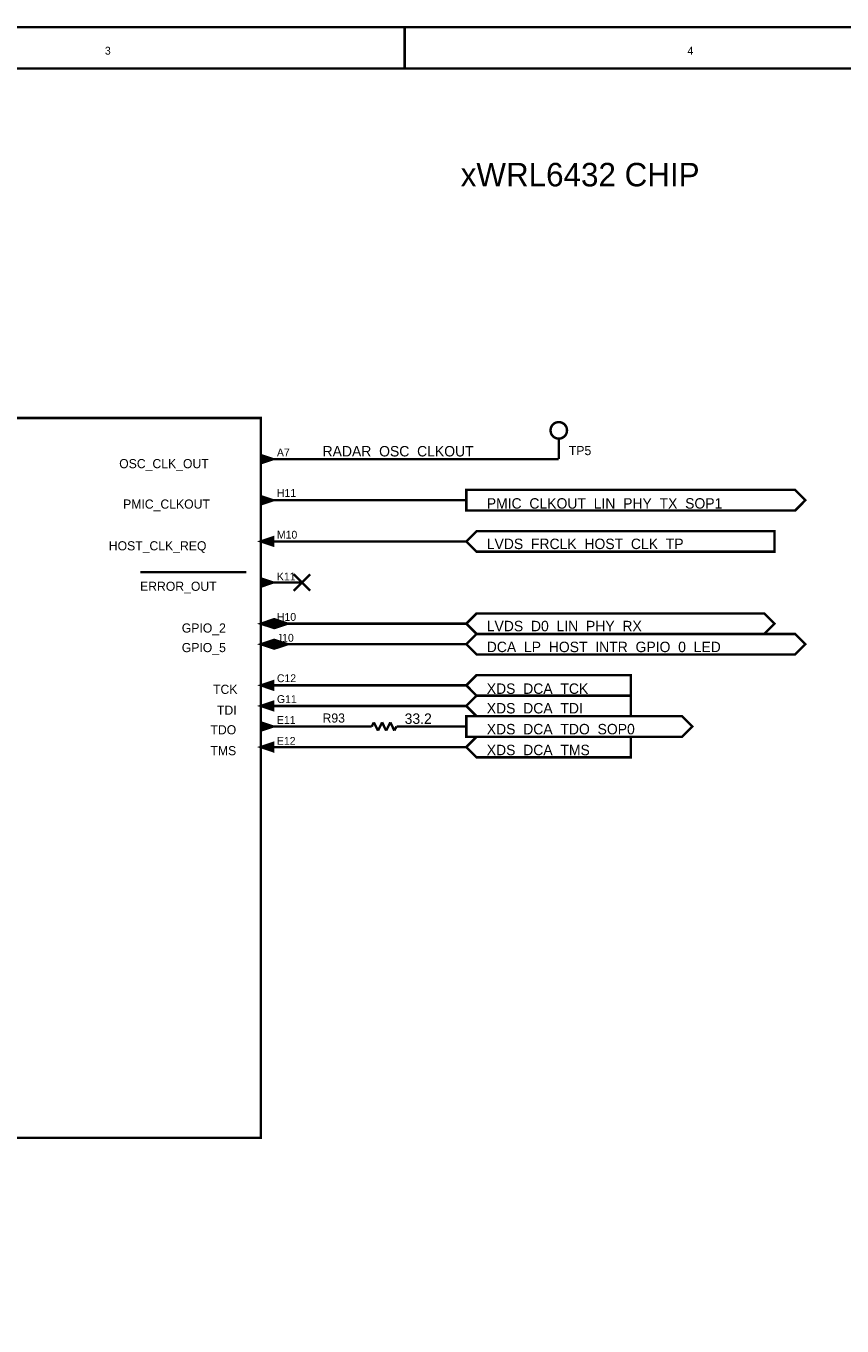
# Model space of a CAD drawing. Header units: inches. Extents: x 0 to 17, y 0 to 11.
# Tile 44 of 256: x 6.7 to 10.6, y 4.7 to 11. Entities that reach past the tile are written whole.
import ezdxf

# ---------------------------------------------------------------- set-up
doc = ezdxf.new("R2010")
doc.units = ezdxf.units.IN
doc.header["$MEASUREMENT"] = 0
doc.layers.add('Sheet', color=255, linetype='Continuous')

msp = doc.modelspace()

# ---------------------------------------------------------------- linework, layer by layer
at = {"layer": 'Sheet'}
for points in [[(0.0008, 11, 0.0118, 0.0118, 0), (17, 11, 0.0118, 0.0118, 0), (17, 0, 0.0118, 0.0118, 0), (0.0008, 0, 0.0118, 0.0118, 0), (0.0008, 11, 0.0118, 0.0118, 0)], [(0.0008, 11, 0.0039, 0.0039, 0), (0.0008, 0, 0.0039, 0.0039, 0), (17, 0, 0.0039, 0.0039, 0), (17, 11, 0.0039, 0.0039, 0), (0.0008, 11, 0.0039, 0.0039, 0), (0.0008, 11, 0.0039, 0.0039, 0)], [(0.2006, 10.7994, 0.0118, 0.0118, 0), (16.8002, 10.7994, 0.0118, 0.0118, 0), (16.8002, 0.1998, 0.0118, 0.0118, 0), (0.2006, 0.1998, 0.0118, 0.0118, 0), (0.2006, 10.7994, 0.0118, 0.0118, 0)], [(0.2006, 10.7994, 0.0039, 0.0039, 0), (0.2006, 0.1998, 0.0039, 0.0039, 0), (16.8002, 0.1998, 0.0039, 0.0039, 0), (16.8002, 10.7994, 0.0039, 0.0039, 0), (0.2006, 10.7994, 0.0039, 0.0039, 0), (0.2006, 10.7994, 0.0039, 0.0039, 0)], [(6.0003, 9.0997, 0.0118, 0.0118, 0), (7.8003, 9.0997, 0.0118, 0.0118, 0), (7.8003, 5.5999, 0.0118, 0.0118, 0), (6.0003, 5.5999, 0.0118, 0.0118, 0), (6.0003, 9.0997, 0.0118, 0.0118, 0)], [(6.0003, 9.0997, 0.0039, 0.0039, 0), (6.0003, 5.5999, 0.0039, 0.0039, 0), (7.8003, 5.5999, 0.0039, 0.0039, 0), (7.8003, 9.0997, 0.0039, 0.0039, 0), (6.0003, 9.0997, 0.0039, 0.0039, 0), (6.0003, 9.0997, 0.0039, 0.0039, 0)], [(7.8601, 8.8998, 0.0118, 0.0118, 0), (7.8003, 8.9197, 0.0118, 0.0118, 0), (7.8003, 8.88, 0.0118, 0.0118, 0), (7.8601, 8.8998, 0.0118, 0.0118, 0)], [(7.8601, 8.8998, 0.0039, 0.0039, 0), (7.8003, 8.9197, 0.0039, 0.0039, 0), (7.8003, 8.88, 0.0039, 0.0039, 0), (7.8601, 8.8998, 0.0039, 0.0039, 0)], [(7.8601, 8.7, 0.0118, 0.0118, 0), (7.8003, 8.7198, 0.0118, 0.0118, 0), (7.8003, 8.6798, 0.0118, 0.0118, 0), (7.8601, 8.7, 0.0118, 0.0118, 0)], [(8.8001, 8.6497, 0.0118, 0.0118, 0), (8.8001, 8.75, 0.0118, 0.0118, 0), (10.4002, 8.75, 0.0118, 0.0118, 0), (10.4502, 8.7, 0.0118, 0.0118, 0), (10.4002, 8.6497, 0.0118, 0.0118, 0), (8.8001, 8.6497, 0.0118, 0.0118, 0)], [(8.8001, 8.6497, 0.0039, 0.0039, 0), (8.8001, 8.75, 0.0039, 0.0039, 0), (10.4002, 8.75, 0.0039, 0.0039, 0), (10.4502, 8.7, 0.0039, 0.0039, 0), (10.4002, 8.6497, 0.0039, 0.0039, 0), (8.8001, 8.6497, 0.0039, 0.0039, 0)], [(7.8601, 8.7, 0.0039, 0.0039, 0), (7.8003, 8.7198, 0.0039, 0.0039, 0), (7.8003, 8.6798, 0.0039, 0.0039, 0), (7.8601, 8.7, 0.0039, 0.0039, 0)], [(8.8501, 8.4498, 0.0118, 0.0118, 0), (8.8001, 8.4998, 0.0118, 0.0118, 0), (8.8501, 8.5497, 0.0118, 0.0118, 0), (10.2999, 8.5497, 0.0118, 0.0118, 0), (10.2999, 8.4498, 0.0118, 0.0118, 0), (8.8501, 8.4498, 0.0118, 0.0118, 0)], [(8.8501, 8.4498, 0.0039, 0.0039, 0), (8.8001, 8.4998, 0.0039, 0.0039, 0), (8.8501, 8.5497, 0.0039, 0.0039, 0), (10.2999, 8.5497, 0.0039, 0.0039, 0), (10.2999, 8.4498, 0.0039, 0.0039, 0), (8.8501, 8.4498, 0.0039, 0.0039, 0)], [(7.8601, 8.52, 0.0118, 0.0118, 0), (7.8003, 8.4998, 0.0118, 0.0118, 0), (7.8601, 8.48, 0.0118, 0.0118, 0), (7.8601, 8.52, 0.0118, 0.0118, 0)], [(7.8601, 8.52, 0.0039, 0.0039, 0), (7.8003, 8.4998, 0.0039, 0.0039, 0), (7.8601, 8.48, 0.0039, 0.0039, 0), (7.8601, 8.52, 0.0039, 0.0039, 0)], [(7.8601, 8.3, 0.0118, 0.0118, 0), (7.8003, 8.3198, 0.0118, 0.0118, 0), (7.8003, 8.2797, 0.0118, 0.0118, 0), (7.8601, 8.3, 0.0118, 0.0118, 0)], [(7.8601, 8.3, 0.0039, 0.0039, 0), (7.8003, 8.3198, 0.0039, 0.0039, 0), (7.8003, 8.2797, 0.0039, 0.0039, 0), (7.8601, 8.3, 0.0039, 0.0039, 0)], [(8.8501, 8.0498, 0.0118, 0.0118, 0), (8.8001, 8.0997, 0.0118, 0.0118, 0), (8.8501, 8.1497, 0.0118, 0.0118, 0), (10.25, 8.1497, 0.0118, 0.0118, 0), (10.2999, 8.0997, 0.0118, 0.0118, 0), (10.25, 8.0498, 0.0118, 0.0118, 0), (8.8501, 8.0498, 0.0118, 0.0118, 0)], [(7.8601, 8.12, 0.0118, 0.0118, 0), (7.8003, 8.0997, 0.0118, 0.0118, 0), (7.8601, 8.0799, 0.0118, 0.0118, 0), (7.8601, 8.12, 0.0118, 0.0118, 0)], [(7.8601, 8.12, 0.0039, 0.0039, 0), (7.8003, 8.0997, 0.0039, 0.0039, 0), (7.8601, 8.0799, 0.0039, 0.0039, 0), (7.8601, 8.12, 0.0039, 0.0039, 0)], [(7.87, 8.12, 0.0118, 0.0118, 0), (7.87, 8.0799, 0.0118, 0.0118, 0), (7.9303, 8.0997, 0.0118, 0.0118, 0), (7.87, 8.12, 0.0118, 0.0118, 0)], [(7.87, 8.12, 0.0039, 0.0039, 0), (7.87, 8.0799, 0.0039, 0.0039, 0), (7.9303, 8.0997, 0.0039, 0.0039, 0), (7.87, 8.12, 0.0039, 0.0039, 0)], [(8.8501, 8.0498, 0.0039, 0.0039, 0), (8.8001, 8.0997, 0.0039, 0.0039, 0), (8.8501, 8.1497, 0.0039, 0.0039, 0), (10.25, 8.1497, 0.0039, 0.0039, 0), (10.2999, 8.0997, 0.0039, 0.0039, 0), (10.25, 8.0498, 0.0039, 0.0039, 0), (8.8501, 8.0498, 0.0039, 0.0039, 0)], [(7.8601, 8.0196, 0.0118, 0.0118, 0), (7.8003, 7.9998, 0.0118, 0.0118, 0), (7.8601, 7.98, 0.0118, 0.0118, 0), (7.8601, 8.0196, 0.0118, 0.0118, 0)], [(7.87, 8.0196, 0.0118, 0.0118, 0), (7.87, 7.98, 0.0118, 0.0118, 0), (7.9303, 7.9998, 0.0118, 0.0118, 0), (7.87, 8.0196, 0.0118, 0.0118, 0)], [(8.8501, 7.9499, 0.0118, 0.0118, 0), (8.8001, 7.9998, 0.0118, 0.0118, 0), (8.8501, 8.0498, 0.0118, 0.0118, 0), (10.4002, 8.0498, 0.0118, 0.0118, 0), (10.4502, 7.9998, 0.0118, 0.0118, 0), (10.4002, 7.9499, 0.0118, 0.0118, 0), (8.8501, 7.9499, 0.0118, 0.0118, 0)], [(8.8501, 7.9499, 0.0039, 0.0039, 0), (8.8001, 7.9998, 0.0039, 0.0039, 0), (8.8501, 8.0498, 0.0039, 0.0039, 0), (10.4002, 8.0498, 0.0039, 0.0039, 0), (10.4502, 7.9998, 0.0039, 0.0039, 0), (10.4002, 7.9499, 0.0039, 0.0039, 0), (8.8501, 7.9499, 0.0039, 0.0039, 0)], [(7.8601, 8.0196, 0.0039, 0.0039, 0), (7.8003, 7.9998, 0.0039, 0.0039, 0), (7.8601, 7.98, 0.0039, 0.0039, 0), (7.8601, 8.0196, 0.0039, 0.0039, 0)], [(7.87, 8.0196, 0.0039, 0.0039, 0), (7.87, 7.98, 0.0039, 0.0039, 0), (7.9303, 7.9998, 0.0039, 0.0039, 0), (7.87, 8.0196, 0.0039, 0.0039, 0)], [(8.8501, 7.7496, 0.0118, 0.0118, 0), (8.8001, 7.8, 0.0118, 0.0118, 0), (8.8501, 7.8499, 0.0118, 0.0118, 0), (9.6002, 7.8499, 0.0118, 0.0118, 0), (9.6002, 7.7496, 0.0118, 0.0118, 0), (8.8501, 7.7496, 0.0118, 0.0118, 0)], [(8.8501, 7.7496, 0.0039, 0.0039, 0), (8.8001, 7.8, 0.0039, 0.0039, 0), (8.8501, 7.8499, 0.0039, 0.0039, 0), (9.6002, 7.8499, 0.0039, 0.0039, 0), (9.6002, 7.7496, 0.0039, 0.0039, 0), (8.8501, 7.7496, 0.0039, 0.0039, 0)], [(7.8601, 7.8198, 0.0118, 0.0118, 0), (7.8003, 7.8, 0.0118, 0.0118, 0), (7.8601, 7.7798, 0.0118, 0.0118, 0), (7.8601, 7.8198, 0.0118, 0.0118, 0)], [(7.8601, 7.8198, 0.0039, 0.0039, 0), (7.8003, 7.8, 0.0039, 0.0039, 0), (7.8601, 7.7798, 0.0039, 0.0039, 0), (7.8601, 7.8198, 0.0039, 0.0039, 0)], [(7.8601, 7.7199, 0.0118, 0.0118, 0), (7.8003, 7.6997, 0.0118, 0.0118, 0), (7.8601, 7.6799, 0.0118, 0.0118, 0), (7.8601, 7.7199, 0.0118, 0.0118, 0)], [(7.8601, 7.7199, 0.0039, 0.0039, 0), (7.8003, 7.6997, 0.0039, 0.0039, 0), (7.8601, 7.6799, 0.0039, 0.0039, 0), (7.8601, 7.7199, 0.0039, 0.0039, 0)], [(8.8501, 7.6497, 0.0118, 0.0118, 0), (8.8001, 7.6997, 0.0118, 0.0118, 0), (8.8501, 7.7496, 0.0118, 0.0118, 0), (9.6002, 7.7496, 0.0118, 0.0118, 0), (9.6002, 7.6497, 0.0118, 0.0118, 0), (8.8501, 7.6497, 0.0118, 0.0118, 0)], [(8.8501, 7.6497, 0.0039, 0.0039, 0), (8.8001, 7.6997, 0.0039, 0.0039, 0), (8.8501, 7.7496, 0.0039, 0.0039, 0), (9.6002, 7.7496, 0.0039, 0.0039, 0), (9.6002, 7.6497, 0.0039, 0.0039, 0), (8.8501, 7.6497, 0.0039, 0.0039, 0)], [(8.8001, 7.5498, 0.0118, 0.0118, 0), (8.8001, 7.6497, 0.0118, 0.0118, 0), (9.8499, 7.6497, 0.0118, 0.0118, 0), (9.9003, 7.5998, 0.0118, 0.0118, 0), (9.8499, 7.5498, 0.0118, 0.0118, 0), (8.8001, 7.5498, 0.0118, 0.0118, 0)], [(8.8001, 7.5498, 0.0039, 0.0039, 0), (8.8001, 7.6497, 0.0039, 0.0039, 0), (9.8499, 7.6497, 0.0039, 0.0039, 0), (9.9003, 7.5998, 0.0039, 0.0039, 0), (9.8499, 7.5498, 0.0039, 0.0039, 0), (8.8001, 7.5498, 0.0039, 0.0039, 0)], [(7.8601, 7.5998, 0.0118, 0.0118, 0), (7.8003, 7.62, 0.0118, 0.0118, 0), (7.8003, 7.5799, 0.0118, 0.0118, 0), (7.8601, 7.5998, 0.0118, 0.0118, 0)], [(7.8601, 7.5998, 0.0039, 0.0039, 0), (7.8003, 7.62, 0.0039, 0.0039, 0), (7.8003, 7.5799, 0.0039, 0.0039, 0), (7.8601, 7.5998, 0.0039, 0.0039, 0)], [(7.8601, 7.5197, 0.0118, 0.0118, 0), (7.8003, 7.4999, 0.0118, 0.0118, 0), (7.8601, 7.4796, 0.0118, 0.0118, 0), (7.8601, 7.5197, 0.0118, 0.0118, 0)], [(7.8601, 7.5197, 0.0039, 0.0039, 0), (7.8003, 7.4999, 0.0039, 0.0039, 0), (7.8601, 7.4796, 0.0039, 0.0039, 0), (7.8601, 7.5197, 0.0039, 0.0039, 0)], [(8.8501, 7.4499, 0.0118, 0.0118, 0), (8.8001, 7.4999, 0.0118, 0.0118, 0), (8.8501, 7.5498, 0.0118, 0.0118, 0), (9.6002, 7.5498, 0.0118, 0.0118, 0), (9.6002, 7.4499, 0.0118, 0.0118, 0), (8.8501, 7.4499, 0.0118, 0.0118, 0)], [(8.8501, 7.4499, 0.0039, 0.0039, 0), (8.8001, 7.4999, 0.0039, 0.0039, 0), (8.8501, 7.5498, 0.0039, 0.0039, 0), (9.6002, 7.5498, 0.0039, 0.0039, 0), (9.6002, 7.4499, 0.0039, 0.0039, 0), (8.8501, 7.4499, 0.0039, 0.0039, 0)]]:
    msp.add_lwpolyline(points, format="xyseb", close=True, dxfattribs=at)
for points in [[(8.5, 11, 0.0118, 0.0118, 0), (8.5, 10.7998, 0.0118, 0.0118, 0)], [(9.2101, 9.0398, 0.0118, 0.0118, 0), (9.2101, 9.0418, 0.0118, 0.0118, 0), (9.2104, 9.0438, 0.0118, 0.0118, 0), (9.2104, 9.0457, 0.0118, 0.0118, 0), (9.2108, 9.0477, 0.0118, 0.0118, 0), (9.2112, 9.0497, 0.0118, 0.0118, 0), (9.212, 9.0517, 0.0118, 0.0118, 0), (9.2124, 9.0537, 0.0118, 0.0118, 0), (9.2132, 9.0553, 0.0118, 0.0118, 0), (9.214, 9.0572, 0.0118, 0.0118, 0), (9.2148, 9.0588, 0.0118, 0.0118, 0), (9.216, 9.0604, 0.0118, 0.0118, 0), (9.2168, 9.0624, 0.0118, 0.0118, 0), (9.218, 9.064, 0.0118, 0.0118, 0), (9.2192, 9.0652, 0.0118, 0.0118, 0), (9.2204, 9.0668, 0.0118, 0.0118, 0), (9.2215, 9.0683, 0.0118, 0.0118, 0), (9.2231, 9.0695, 0.0118, 0.0118, 0), (9.2247, 9.0707, 0.0118, 0.0118, 0), (9.2259, 9.0719, 0.0118, 0.0118, 0), (9.2275, 9.0731, 0.0118, 0.0118, 0), (9.2295, 9.0739, 0.0118, 0.0118, 0), (9.2311, 9.0751, 0.0118, 0.0118, 0), (9.2326, 9.0759, 0.0118, 0.0118, 0), (9.2346, 9.0767, 0.0118, 0.0118, 0), (9.2362, 9.0775, 0.0118, 0.0118, 0), (9.2382, 9.0779, 0.0118, 0.0118, 0), (9.2402, 9.0786, 0.0118, 0.0118, 0), (9.2422, 9.079, 0.0118, 0.0118, 0), (9.2441, 9.0794, 0.0118, 0.0118, 0), (9.2461, 9.0794, 0.0118, 0.0118, 0), (9.2481, 9.0798, 0.0118, 0.0118, 0), (9.2501, 9.0798, 0.0118, 0.0118, 0)], [(9.2501, 8.9997, 0.0118, 0.0118, 0), (9.2481, 8.9997, 0.0118, 0.0118, 0), (9.2461, 9.0001, 0.0118, 0.0118, 0), (9.2441, 9.0001, 0.0118, 0.0118, 0), (9.2422, 9.0005, 0.0118, 0.0118, 0), (9.2402, 9.0009, 0.0118, 0.0118, 0), (9.2382, 9.0017, 0.0118, 0.0118, 0), (9.2362, 9.0021, 0.0118, 0.0118, 0), (9.2346, 9.0029, 0.0118, 0.0118, 0), (9.2326, 9.0037, 0.0118, 0.0118, 0), (9.2311, 9.0045, 0.0118, 0.0118, 0), (9.2295, 9.0057, 0.0118, 0.0118, 0), (9.2275, 9.0065, 0.0118, 0.0118, 0), (9.2259, 9.0077, 0.0118, 0.0118, 0), (9.2247, 9.0089, 0.0118, 0.0118, 0), (9.2231, 9.0101, 0.0118, 0.0118, 0), (9.2215, 9.0112, 0.0118, 0.0118, 0), (9.2204, 9.0128, 0.0118, 0.0118, 0), (9.2192, 9.0144, 0.0118, 0.0118, 0), (9.218, 9.0156, 0.0118, 0.0118, 0), (9.2168, 9.0172, 0.0118, 0.0118, 0), (9.216, 9.0192, 0.0118, 0.0118, 0), (9.2148, 9.0208, 0.0118, 0.0118, 0), (9.214, 9.0223, 0.0118, 0.0118, 0), (9.2132, 9.0243, 0.0118, 0.0118, 0), (9.2124, 9.0259, 0.0118, 0.0118, 0), (9.212, 9.0279, 0.0118, 0.0118, 0), (9.2112, 9.0299, 0.0118, 0.0118, 0), (9.2108, 9.0319, 0.0118, 0.0118, 0), (9.2104, 9.0338, 0.0118, 0.0118, 0), (9.2104, 9.0358, 0.0118, 0.0118, 0), (9.2101, 9.0378, 0.0118, 0.0118, 0), (9.2101, 9.0398, 0.0118, 0.0118, 0)], [(9.2101, 9.0398, 0.0118, 0.0118, 0), (9.2101, 9.0398, 0.0118, 0.0118, 0)], [(9.2101, 9.0398, 0.0039, 0.0039, 0), (9.2101, 9.0418, 0.0039, 0.0039, 0), (9.2104, 9.0438, 0.0039, 0.0039, 0), (9.2104, 9.0457, 0.0039, 0.0039, 0), (9.2108, 9.0477, 0.0039, 0.0039, 0), (9.2112, 9.0497, 0.0039, 0.0039, 0), (9.212, 9.0517, 0.0039, 0.0039, 0), (9.2124, 9.0537, 0.0039, 0.0039, 0), (9.2132, 9.0553, 0.0039, 0.0039, 0), (9.214, 9.0572, 0.0039, 0.0039, 0), (9.2148, 9.0588, 0.0039, 0.0039, 0), (9.216, 9.0604, 0.0039, 0.0039, 0), (9.2168, 9.0624, 0.0039, 0.0039, 0), (9.218, 9.064, 0.0039, 0.0039, 0), (9.2192, 9.0652, 0.0039, 0.0039, 0), (9.2204, 9.0668, 0.0039, 0.0039, 0), (9.2215, 9.0683, 0.0039, 0.0039, 0), (9.2231, 9.0695, 0.0039, 0.0039, 0), (9.2247, 9.0707, 0.0039, 0.0039, 0), (9.2259, 9.0719, 0.0039, 0.0039, 0), (9.2275, 9.0731, 0.0039, 0.0039, 0), (9.2295, 9.0739, 0.0039, 0.0039, 0), (9.2311, 9.0751, 0.0039, 0.0039, 0), (9.2326, 9.0759, 0.0039, 0.0039, 0), (9.2346, 9.0767, 0.0039, 0.0039, 0), (9.2362, 9.0775, 0.0039, 0.0039, 0), (9.2382, 9.0779, 0.0039, 0.0039, 0), (9.2402, 9.0786, 0.0039, 0.0039, 0), (9.2422, 9.079, 0.0039, 0.0039, 0), (9.2441, 9.0794, 0.0039, 0.0039, 0), (9.2461, 9.0794, 0.0039, 0.0039, 0), (9.2481, 9.0798, 0.0039, 0.0039, 0), (9.2501, 9.0798, 0.0039, 0.0039, 0)], [(9.2501, 8.9997, 0.0039, 0.0039, 0), (9.2481, 8.9997, 0.0039, 0.0039, 0), (9.2461, 9.0001, 0.0039, 0.0039, 0), (9.2441, 9.0001, 0.0039, 0.0039, 0), (9.2422, 9.0005, 0.0039, 0.0039, 0), (9.2402, 9.0009, 0.0039, 0.0039, 0), (9.2382, 9.0017, 0.0039, 0.0039, 0), (9.2362, 9.0021, 0.0039, 0.0039, 0), (9.2346, 9.0029, 0.0039, 0.0039, 0), (9.2326, 9.0037, 0.0039, 0.0039, 0), (9.2311, 9.0045, 0.0039, 0.0039, 0), (9.2295, 9.0057, 0.0039, 0.0039, 0), (9.2275, 9.0065, 0.0039, 0.0039, 0), (9.2259, 9.0077, 0.0039, 0.0039, 0), (9.2247, 9.0089, 0.0039, 0.0039, 0), (9.2231, 9.0101, 0.0039, 0.0039, 0), (9.2215, 9.0112, 0.0039, 0.0039, 0), (9.2204, 9.0128, 0.0039, 0.0039, 0), (9.2192, 9.0144, 0.0039, 0.0039, 0), (9.218, 9.0156, 0.0039, 0.0039, 0), (9.2168, 9.0172, 0.0039, 0.0039, 0), (9.216, 9.0192, 0.0039, 0.0039, 0), (9.2148, 9.0208, 0.0039, 0.0039, 0), (9.214, 9.0223, 0.0039, 0.0039, 0), (9.2132, 9.0243, 0.0039, 0.0039, 0), (9.2124, 9.0259, 0.0039, 0.0039, 0), (9.212, 9.0279, 0.0039, 0.0039, 0), (9.2112, 9.0299, 0.0039, 0.0039, 0), (9.2108, 9.0319, 0.0039, 0.0039, 0), (9.2104, 9.0338, 0.0039, 0.0039, 0), (9.2104, 9.0358, 0.0039, 0.0039, 0), (9.2101, 9.0378, 0.0039, 0.0039, 0), (9.2101, 9.0398, 0.0039, 0.0039, 0)], [(9.2101, 9.0398, 0.0039, 0.0039, 0), (9.2101, 9.0398, 0.0039, 0.0039, 0)], [(9.2501, 9.0798, 0.0118, 0.0118, 0), (9.2501, 9.0798, 0.0118, 0.0118, 0)], [(9.2501, 9.0798, 0.0118, 0.0118, 0), (9.2521, 9.0798, 0.0118, 0.0118, 0), (9.2541, 9.0794, 0.0118, 0.0118, 0), (9.256, 9.0794, 0.0118, 0.0118, 0), (9.258, 9.079, 0.0118, 0.0118, 0), (9.26, 9.0786, 0.0118, 0.0118, 0), (9.262, 9.0779, 0.0118, 0.0118, 0), (9.264, 9.0775, 0.0118, 0.0118, 0), (9.2656, 9.0767, 0.0118, 0.0118, 0), (9.2675, 9.0759, 0.0118, 0.0118, 0), (9.2691, 9.0751, 0.0118, 0.0118, 0), (9.2707, 9.0739, 0.0118, 0.0118, 0), (9.2727, 9.0731, 0.0118, 0.0118, 0), (9.2743, 9.0719, 0.0118, 0.0118, 0), (9.2755, 9.0707, 0.0118, 0.0118, 0), (9.2771, 9.0695, 0.0118, 0.0118, 0), (9.2786, 9.0683, 0.0118, 0.0118, 0), (9.2798, 9.0668, 0.0118, 0.0118, 0), (9.281, 9.0652, 0.0118, 0.0118, 0), (9.2822, 9.064, 0.0118, 0.0118, 0), (9.2834, 9.0624, 0.0118, 0.0118, 0), (9.2842, 9.0604, 0.0118, 0.0118, 0), (9.2854, 9.0588, 0.0118, 0.0118, 0), (9.2862, 9.0572, 0.0118, 0.0118, 0), (9.287, 9.0553, 0.0118, 0.0118, 0), (9.2878, 9.0537, 0.0118, 0.0118, 0), (9.2882, 9.0517, 0.0118, 0.0118, 0), (9.2889, 9.0497, 0.0118, 0.0118, 0), (9.2893, 9.0477, 0.0118, 0.0118, 0), (9.2897, 9.0457, 0.0118, 0.0118, 0), (9.2897, 9.0438, 0.0118, 0.0118, 0), (9.2901, 9.0418, 0.0118, 0.0118, 0), (9.2901, 9.0398, 0.0118, 0.0118, 0)], [(9.2901, 9.0398, 0.0118, 0.0118, 0), (9.2901, 9.0378, 0.0118, 0.0118, 0), (9.2897, 9.0358, 0.0118, 0.0118, 0), (9.2897, 9.0338, 0.0118, 0.0118, 0), (9.2893, 9.0319, 0.0118, 0.0118, 0), (9.2889, 9.0299, 0.0118, 0.0118, 0), (9.2882, 9.0279, 0.0118, 0.0118, 0), (9.2878, 9.0259, 0.0118, 0.0118, 0), (9.287, 9.0243, 0.0118, 0.0118, 0), (9.2862, 9.0223, 0.0118, 0.0118, 0), (9.2854, 9.0208, 0.0118, 0.0118, 0), (9.2842, 9.0192, 0.0118, 0.0118, 0), (9.2834, 9.0172, 0.0118, 0.0118, 0), (9.2822, 9.0156, 0.0118, 0.0118, 0), (9.281, 9.0144, 0.0118, 0.0118, 0), (9.2798, 9.0128, 0.0118, 0.0118, 0), (9.2786, 9.0112, 0.0118, 0.0118, 0), (9.2771, 9.0101, 0.0118, 0.0118, 0), (9.2755, 9.0089, 0.0118, 0.0118, 0), (9.2743, 9.0077, 0.0118, 0.0118, 0), (9.2727, 9.0065, 0.0118, 0.0118, 0), (9.2707, 9.0057, 0.0118, 0.0118, 0), (9.2691, 9.0045, 0.0118, 0.0118, 0), (9.2675, 9.0037, 0.0118, 0.0118, 0), (9.2656, 9.0029, 0.0118, 0.0118, 0), (9.264, 9.0021, 0.0118, 0.0118, 0), (9.262, 9.0017, 0.0118, 0.0118, 0), (9.26, 9.0009, 0.0118, 0.0118, 0), (9.258, 9.0005, 0.0118, 0.0118, 0), (9.256, 9.0001, 0.0118, 0.0118, 0), (9.2541, 9.0001, 0.0118, 0.0118, 0), (9.2521, 8.9997, 0.0118, 0.0118, 0), (9.2501, 8.9997, 0.0118, 0.0118, 0)], [(9.2501, 9.0798, 0.0039, 0.0039, 0), (9.2501, 9.0798, 0.0039, 0.0039, 0)], [(9.2501, 9.0798, 0.0039, 0.0039, 0), (9.2521, 9.0798, 0.0039, 0.0039, 0), (9.2541, 9.0794, 0.0039, 0.0039, 0), (9.256, 9.0794, 0.0039, 0.0039, 0), (9.258, 9.079, 0.0039, 0.0039, 0), (9.26, 9.0786, 0.0039, 0.0039, 0), (9.262, 9.0779, 0.0039, 0.0039, 0), (9.264, 9.0775, 0.0039, 0.0039, 0), (9.2656, 9.0767, 0.0039, 0.0039, 0), (9.2675, 9.0759, 0.0039, 0.0039, 0), (9.2691, 9.0751, 0.0039, 0.0039, 0), (9.2707, 9.0739, 0.0039, 0.0039, 0), (9.2727, 9.0731, 0.0039, 0.0039, 0), (9.2743, 9.0719, 0.0039, 0.0039, 0), (9.2755, 9.0707, 0.0039, 0.0039, 0), (9.2771, 9.0695, 0.0039, 0.0039, 0), (9.2786, 9.0683, 0.0039, 0.0039, 0), (9.2798, 9.0668, 0.0039, 0.0039, 0), (9.281, 9.0652, 0.0039, 0.0039, 0), (9.2822, 9.064, 0.0039, 0.0039, 0), (9.2834, 9.0624, 0.0039, 0.0039, 0), (9.2842, 9.0604, 0.0039, 0.0039, 0), (9.2854, 9.0588, 0.0039, 0.0039, 0), (9.2862, 9.0572, 0.0039, 0.0039, 0), (9.287, 9.0553, 0.0039, 0.0039, 0), (9.2878, 9.0537, 0.0039, 0.0039, 0), (9.2882, 9.0517, 0.0039, 0.0039, 0), (9.2889, 9.0497, 0.0039, 0.0039, 0), (9.2893, 9.0477, 0.0039, 0.0039, 0), (9.2897, 9.0457, 0.0039, 0.0039, 0), (9.2897, 9.0438, 0.0039, 0.0039, 0), (9.2901, 9.0418, 0.0039, 0.0039, 0), (9.2901, 9.0398, 0.0039, 0.0039, 0)], [(9.2901, 9.0398, 0.0039, 0.0039, 0), (9.2901, 9.0378, 0.0039, 0.0039, 0), (9.2897, 9.0358, 0.0039, 0.0039, 0), (9.2897, 9.0338, 0.0039, 0.0039, 0), (9.2893, 9.0319, 0.0039, 0.0039, 0), (9.2889, 9.0299, 0.0039, 0.0039, 0), (9.2882, 9.0279, 0.0039, 0.0039, 0), (9.2878, 9.0259, 0.0039, 0.0039, 0), (9.287, 9.0243, 0.0039, 0.0039, 0), (9.2862, 9.0223, 0.0039, 0.0039, 0), (9.2854, 9.0208, 0.0039, 0.0039, 0), (9.2842, 9.0192, 0.0039, 0.0039, 0), (9.2834, 9.0172, 0.0039, 0.0039, 0), (9.2822, 9.0156, 0.0039, 0.0039, 0), (9.281, 9.0144, 0.0039, 0.0039, 0), (9.2798, 9.0128, 0.0039, 0.0039, 0), (9.2786, 9.0112, 0.0039, 0.0039, 0), (9.2771, 9.0101, 0.0039, 0.0039, 0), (9.2755, 9.0089, 0.0039, 0.0039, 0), (9.2743, 9.0077, 0.0039, 0.0039, 0), (9.2727, 9.0065, 0.0039, 0.0039, 0), (9.2707, 9.0057, 0.0039, 0.0039, 0), (9.2691, 9.0045, 0.0039, 0.0039, 0), (9.2675, 9.0037, 0.0039, 0.0039, 0), (9.2656, 9.0029, 0.0039, 0.0039, 0), (9.264, 9.0021, 0.0039, 0.0039, 0), (9.262, 9.0017, 0.0039, 0.0039, 0), (9.26, 9.0009, 0.0039, 0.0039, 0), (9.258, 9.0005, 0.0039, 0.0039, 0), (9.256, 9.0001, 0.0039, 0.0039, 0), (9.2541, 9.0001, 0.0039, 0.0039, 0), (9.2521, 8.9997, 0.0039, 0.0039, 0), (9.2501, 8.9997, 0.0039, 0.0039, 0)], [(9.2901, 9.0398, 0.0118, 0.0118, 0), (9.2901, 9.0398, 0.0118, 0.0118, 0), (9.2901, 9.0398, 0.0118, 0.0118, 0), (9.2901, 9.0398, 0.0118, 0.0118, 0), (9.2901, 9.0398, 0.0118, 0.0118, 0), (9.2901, 9.0398, 0.0118, 0.0118, 0), (9.2901, 9.0398, 0.0118, 0.0118, 0), (9.2901, 9.0398, 0.0118, 0.0118, 0), (9.2901, 9.0398, 0.0118, 0.0118, 0), (9.2901, 9.0398, 0.0118, 0.0118, 0), (9.2901, 9.0398, 0.0118, 0.0118, 0), (9.2901, 9.0398, 0.0118, 0.0118, 0), (9.2901, 9.0398, 0.0118, 0.0118, 0), (9.2901, 9.0398, 0.0118, 0.0118, 0), (9.2901, 9.0398, 0.0118, 0.0118, 0), (9.2901, 9.0398, 0.0118, 0.0118, 0), (9.2901, 9.0398, 0.0118, 0.0118, 0), (9.2901, 9.0398, 0.0118, 0.0118, 0), (9.2901, 9.0398, 0.0118, 0.0118, 0), (9.2901, 9.0398, 0.0118, 0.0118, 0), (9.2901, 9.0398, 0.0118, 0.0118, 0), (9.2901, 9.0398, 0.0118, 0.0118, 0), (9.2901, 9.0398, 0.0118, 0.0118, 0), (9.2901, 9.0398, 0.0118, 0.0118, 0), (9.2901, 9.0398, 0.0118, 0.0118, 0), (9.2901, 9.0398, 0.0118, 0.0118, 0), (9.2901, 9.0398, 0.0118, 0.0118, 0), (9.2901, 9.0398, 0.0118, 0.0118, 0), (9.2901, 9.0398, 0.0118, 0.0118, 0), (9.2901, 9.0398, 0.0118, 0.0118, 0), (9.2901, 9.0398, 0.0118, 0.0118, 0), (9.2901, 9.0398, 0.0118, 0.0118, 0), (9.2901, 9.0398, 0.0118, 0.0118, 0)], [(9.2901, 9.0398, 0.0118, 0.0118, 0), (9.2901, 9.0398, 0.0118, 0.0118, 0)], [(9.2901, 9.0398, 0.0039, 0.0039, 0), (9.2901, 9.0398, 0.0039, 0.0039, 0), (9.2901, 9.0398, 0.0039, 0.0039, 0), (9.2901, 9.0398, 0.0039, 0.0039, 0), (9.2901, 9.0398, 0.0039, 0.0039, 0), (9.2901, 9.0398, 0.0039, 0.0039, 0), (9.2901, 9.0398, 0.0039, 0.0039, 0), (9.2901, 9.0398, 0.0039, 0.0039, 0), (9.2901, 9.0398, 0.0039, 0.0039, 0), (9.2901, 9.0398, 0.0039, 0.0039, 0), (9.2901, 9.0398, 0.0039, 0.0039, 0), (9.2901, 9.0398, 0.0039, 0.0039, 0), (9.2901, 9.0398, 0.0039, 0.0039, 0), (9.2901, 9.0398, 0.0039, 0.0039, 0), (9.2901, 9.0398, 0.0039, 0.0039, 0), (9.2901, 9.0398, 0.0039, 0.0039, 0), (9.2901, 9.0398, 0.0039, 0.0039, 0), (9.2901, 9.0398, 0.0039, 0.0039, 0), (9.2901, 9.0398, 0.0039, 0.0039, 0), (9.2901, 9.0398, 0.0039, 0.0039, 0), (9.2901, 9.0398, 0.0039, 0.0039, 0), (9.2901, 9.0398, 0.0039, 0.0039, 0), (9.2901, 9.0398, 0.0039, 0.0039, 0), (9.2901, 9.0398, 0.0039, 0.0039, 0), (9.2901, 9.0398, 0.0039, 0.0039, 0), (9.2901, 9.0398, 0.0039, 0.0039, 0), (9.2901, 9.0398, 0.0039, 0.0039, 0), (9.2901, 9.0398, 0.0039, 0.0039, 0), (9.2901, 9.0398, 0.0039, 0.0039, 0), (9.2901, 9.0398, 0.0039, 0.0039, 0), (9.2901, 9.0398, 0.0039, 0.0039, 0), (9.2901, 9.0398, 0.0039, 0.0039, 0), (9.2901, 9.0398, 0.0039, 0.0039, 0)], [(9.2901, 9.0398, 0.0039, 0.0039, 0), (9.2901, 9.0398, 0.0039, 0.0039, 0)], [(9.2501, 8.9997, 0.0118, 0.0118, 0), (9.2501, 8.8998, 0.0118, 0.0118, 0)], [(7.8003, 8.8998, 0.0118, 0.0118, 0), (8.0001, 8.8998, 0.0118, 0.0118, 0)], [(9.2501, 8.8998, 0.0118, 0.0118, 0), (8.0001, 8.8998, 0.0118, 0.0118, 0)], [(7.8003, 8.7, 0.0118, 0.0118, 0), (8.0001, 8.7, 0.0118, 0.0118, 0)], [(8.8001, 8.7, 0.0118, 0.0118, 0), (8.0001, 8.7, 0.0118, 0.0118, 0)], [(7.8003, 8.4998, 0.0118, 0.0118, 0), (8.0001, 8.4998, 0.0118, 0.0118, 0)], [(8.8001, 8.4998, 0.0118, 0.0118, 0), (8.0001, 8.4998, 0.0118, 0.0118, 0)], [(7.2658, 8.3499, 0.0118, 0.0118, 0), (7.2139, 8.3499, 0.0118, 0.0118, 0)], [(7.3229, 8.3499, 0.0118, 0.0118, 0), (7.2658, 8.3499, 0.0118, 0.0118, 0)], [(7.3804, 8.3499, 0.0118, 0.0118, 0), (7.3229, 8.3499, 0.0118, 0.0118, 0)], [(7.445, 8.3499, 0.0118, 0.0118, 0), (7.3804, 8.3499, 0.0118, 0.0118, 0)], [(7.5021, 8.3499, 0.0118, 0.0118, 0), (7.445, 8.3499, 0.0118, 0.0118, 0)], [(7.5545, 8.3499, 0.0118, 0.0118, 0), (7.5021, 8.3499, 0.0118, 0.0118, 0)], [(7.6195, 8.3499, 0.0118, 0.0118, 0), (7.5545, 8.3499, 0.0118, 0.0118, 0)], [(7.6797, 8.3499, 0.0118, 0.0118, 0), (7.6195, 8.3499, 0.0118, 0.0118, 0)], [(7.7301, 8.3499, 0.0118, 0.0118, 0), (7.6797, 8.3499, 0.0118, 0.0118, 0)], [(7.96, 8.2599, 0.0118, 0.0118, 0), (8.0401, 8.34, 0.0118, 0.0118, 0)], [(7.96, 8.34, 0.0118, 0.0118, 0), (8.0401, 8.2599, 0.0118, 0.0118, 0)], [(7.8003, 8.3, 0.0118, 0.0118, 0), (8.0001, 8.3, 0.0118, 0.0118, 0)], [(7.8003, 8.0997, 0.0118, 0.0118, 0), (8.0001, 8.0997, 0.0118, 0.0118, 0)], [(8.8001, 8.0997, 0.0118, 0.0118, 0), (8.0001, 8.0997, 0.0118, 0.0118, 0)], [(7.8003, 7.9998, 0.0118, 0.0118, 0), (8.0001, 7.9998, 0.0118, 0.0118, 0)], [(8.8001, 7.9998, 0.0118, 0.0118, 0), (8.0001, 7.9998, 0.0118, 0.0118, 0)], [(7.8003, 7.8, 0.0118, 0.0118, 0), (8.0001, 7.8, 0.0118, 0.0118, 0)], [(8.8001, 7.8, 0.0118, 0.0118, 0), (8.0001, 7.8, 0.0118, 0.0118, 0)], [(7.8003, 7.6997, 0.0118, 0.0118, 0), (8.0001, 7.6997, 0.0118, 0.0118, 0)], [(8.8001, 7.6997, 0.0118, 0.0118, 0), (8.0001, 7.6997, 0.0118, 0.0118, 0)], [(7.8003, 7.5998, 0.0118, 0.0118, 0), (8.0001, 7.5998, 0.0118, 0.0118, 0)], [(8.0001, 7.5998, 0.0118, 0.0118, 0), (8.2003, 7.5998, 0.0118, 0.0118, 0)], [(8.3002, 7.5998, 0.0118, 0.0118, 0), (8.2003, 7.5998, 0.0118, 0.0118, 0)], [(8.3002, 7.5998, 0.0118, 0.0118, 0), (8.3402, 7.5998, 0.0118, 0.0118, 0)], [(8.3402, 7.5998, 0.0118, 0.0118, 0), (8.3501, 7.62, 0.0118, 0.0118, 0)], [(8.3501, 7.62, 0.0118, 0.0118, 0), (8.3704, 7.5799, 0.0118, 0.0118, 0)], [(8.3704, 7.5799, 0.0118, 0.0118, 0), (8.3902, 7.62, 0.0118, 0.0118, 0)], [(8.3902, 7.62, 0.0118, 0.0118, 0), (8.41, 7.5799, 0.0118, 0.0118, 0)], [(8.41, 7.5799, 0.0118, 0.0118, 0), (8.4302, 7.62, 0.0118, 0.0118, 0)], [(8.4302, 7.62, 0.0118, 0.0118, 0), (8.45, 7.5799, 0.0118, 0.0118, 0)], [(8.45, 7.5799, 0.0118, 0.0118, 0), (8.4604, 7.5998, 0.0118, 0.0118, 0)], [(8.4604, 7.5998, 0.0118, 0.0118, 0), (8.5, 7.5998, 0.0118, 0.0118, 0)], [(8.5, 7.5998, 0.0118, 0.0118, 0), (8.6003, 7.5998, 0.0118, 0.0118, 0)], [(8.8001, 7.5998, 0.0118, 0.0118, 0), (8.6003, 7.5998, 0.0118, 0.0118, 0)], [(7.8003, 7.4999, 0.0118, 0.0118, 0), (8.0001, 7.4999, 0.0118, 0.0118, 0)], [(8.8001, 7.4999, 0.0118, 0.0118, 0), (8.0001, 7.4999, 0.0118, 0.0118, 0)]]:
    msp.add_lwpolyline(points, format="xyseb", dxfattribs=at)
for points in [[(7.798, 8.8773), (7.8662, 8.9), (7.798, 8.9227)], [(7.798, 8.6773), (7.8662, 8.7), (7.798, 8.7227)], [(7.862, 8.5227), (7.7938, 8.5), (7.862, 8.4773)], [(7.798, 8.2773), (7.8662, 8.3), (7.798, 8.3227)], [(7.862, 8.1227), (7.7938, 8.1), (7.862, 8.0773)], [(7.8681, 8.0773), (7.9362, 8.1), (7.8681, 8.1227)], [(7.862, 8.0227), (7.7938, 8), (7.862, 7.9773)], [(7.8681, 7.9773), (7.9362, 8), (7.8681, 8.0227)], [(7.862, 7.8227), (7.7938, 7.8), (7.862, 7.7773)], [(7.862, 7.7227), (7.7938, 7.7), (7.862, 7.6773)], [(7.798, 7.5773), (7.8662, 7.6), (7.798, 7.6227)], [(7.862, 7.5227), (7.7938, 7.5), (7.862, 7.4773)]]:
    msp.add_solid(points, dxfattribs=at)

# ---------------------------------------------------------------- texts
for s, height, p in [('3', 0.0381, (7.041, 10.8668)), ('4', 0.0381, (9.8765, 10.8668)), ('xWRL6432 CHIP', 0.114187, (8.7728, 10.2261)), ('A7', 0.03806, (7.8784, 8.9129)), ('RADAR_OSC_CLKOUT', 0.05075, (8.1004, 8.9129)), ('TP5', 0.04441, (9.2993, 8.9193)), ('OSC_CLK_OUT', 0.044406, (7.1108, 8.8558)), ('H11', 0.03806, (7.8784, 8.7163)), ('PMIC_CLKOUT', 0.044406, (7.1299, 8.6592)), ('PMIC_CLKOUT_LIN_PHY_TX_SOP1', 0.05075, (8.8996, 8.6592)), ('M10', 0.03806, (7.8784, 8.5133)), ('HOST_CLK_REQ', 0.044406, (7.0601, 8.4562)), ('LVDS_FRCLK_HOST_CLK_TP', 0.05075, (8.8996, 8.4625)), ('K11', 0.03806, (7.8784, 8.3103)), ('ERROR_OUT', 0.04441, (7.2123, 8.2595)), ('GPIO_2', 0.04441, (7.4153, 8.0565)), ('H10', 0.03806, (7.8784, 8.1136)), ('LVDS_D0_LIN_PHY_RX', 0.05075, (8.8996, 8.0629)), ('J10', 0.03806, (7.8784, 8.0121)), ('GPIO_5', 0.04441, (7.4153, 7.9614)), ('DCA_LP_HOST_INTR_GPIO_0_LED', 0.05075, (8.8996, 7.9614)), ('C12', 0.03806, (7.8784, 7.8155)), ('TCK', 0.04441, (7.5675, 7.7584)), ('XDS_DCA_TCK', 0.05075, (8.8996, 7.7584)), ('G11', 0.03806, (7.8784, 7.714)), ('XDS_DCA_TDI', 0.05075, (8.8996, 7.6632)), ('TDI', 0.04441, (7.5866, 7.6569)), ('E11', 0.03806, (7.8784, 7.6125)), ('R93', 0.04441, (8.1004, 7.6188)), ('33.2', 0.05075, (8.5, 7.6125)), ('TDO', 0.04441, (7.5549, 7.5617)), ('XDS_DCA_TDO_SOP0', 0.05075, (8.8996, 7.5617)), ('E12', 0.03806, (7.8784, 7.511)), ('TMS', 0.04441, (7.5549, 7.4602)), ('XDS_DCA_TMS', 0.05075, (8.8996, 7.4602))]:
    msp.add_text(s, height=height, dxfattribs=at).set_placement(p)

doc.saveas('drawing.dxf')
